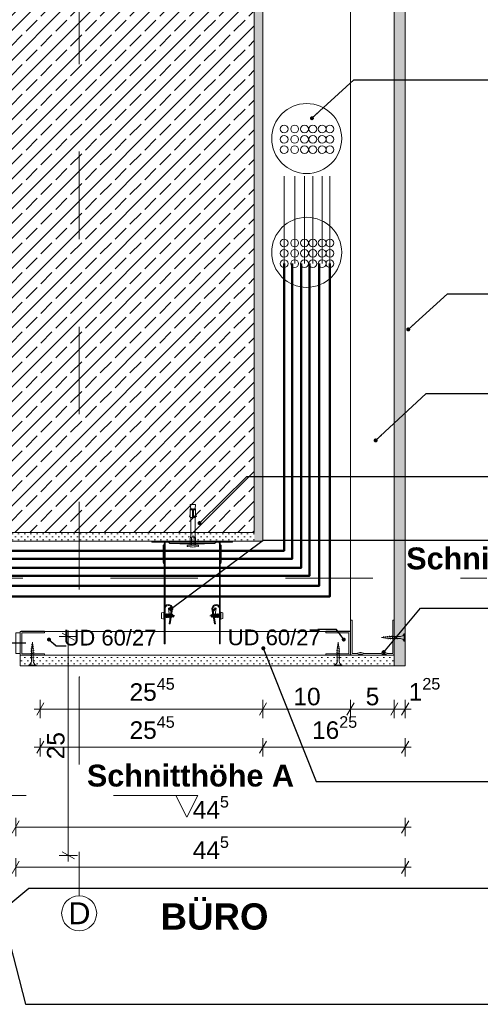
# Model space of a CAD drawing. Header units: metres. Extents: x -1.1 to 13.1, y -2.2 to 1.8.
# Tile 61 of 63: x 11.731 to 12.258, y -2.104 to -0.979. Entities that reach past the tile are written whole.
import ezdxf

# ---------------------------------------------------------------- set-up
doc = ezdxf.new("R2010")
doc.units = ezdxf.units.M
doc.header["$MEASUREMENT"] = 0
for name, pattern in [('Punktlinie eng', [0.0075, 0.0025, -0.005]), ('Schnittlinie', [0.06, 0.03, -0.015, 0, -0.015]), ('Strichlinie doppelt', [0.109361, 0.052917, -0.021167, 0.014111, -0.021167]), ('VERDECKT', [0.005625, 0.00375, -0.001875]), ('Wipeout_Contour', [1, 0, -1])]:
    doc.linetypes.add(name, pattern=pattern)
for name, color, linetype in [('152 - Bemaßung_ Beschriftung.Ausbau', 7, 'Continuous'), ('203 - Marker.Schnitt - Ausbaudetail SA', 7, 'Continuous'), ('301 - Elemente.Linie', 7, 'Continuous'), ('451 - Universal.Achsen Raster', 7, 'Continuous'), ('608 - Struktur.Träger', 7, 'Continuous'), ('653 - Abdeckung.TB Verkofferung', 7, 'Continuous'), ('804 - HKLSE.Elektrik', 7, 'Continuous'), ('Neubau_152 - Bemaßung_ Beschriftung.Ausbau', 7, 'Continuous'), ('Neubau_653 - Abdeckung.TB Verkofferung', 7, 'Continuous'), ('Neubau_660 - Unterkonstruktion.Trockenbau', 7, 'Continuous')]:
    doc.layers.add(name, color=color, linetype=linetype)
doc.styles.add('ERSTELLTER_STIL_1', font='txt')
doc.styles.add('ERSTELLTER_STIL_2', font='txt')
doc.dimstyles.new('ERSTELLTER_STIL__1', dxfattribs={"dimtxt": 0.02, "dimasz": 0.01064, "dimexe": 0.18, "dimexo": 0.0625, "dimgap": 0, "dimtad": 1, "dimzin": 0, "dimdsep": 46, "dimtxsty": 'ERSTELLTER_STIL_1', "dimblk": 'ARROWHEAD_2', "dimblk1": 'ARROWHEAD_2', "dimblk2": 'ARROWHEAD_2', "dimcen": 0.09, "dimse1": 1, "dimse2": 1, "dimclrd": 7, "dimclre": 7, "dimclrt": 7, "dimazin": 0, "dimtfac": 1, "dimtdec": 4, "dimtmove": 0, "dimatfit": 3, "dimfxl": 1, "dimtolj": 1, "dimtzin": 0, "dimarcsym": 0})
doc.dimstyles.new('ERSTELLTER_STIL__2', dxfattribs={"dimtxt": 0.02, "dimasz": 0.01064, "dimexe": 0.18, "dimexo": 0.0625, "dimgap": 0, "dimtad": 1, "dimtih": 1, "dimtoh": 1, "dimzin": 0, "dimdsep": 46, "dimtxsty": 'ERSTELLTER_STIL_1', "dimblk": 'ARROWHEAD_2', "dimblk1": 'ARROWHEAD_2', "dimblk2": 'ARROWHEAD_2', "dimcen": 0.09, "dimse1": 1, "dimse2": 1, "dimclrd": 7, "dimclre": 7, "dimclrt": 7, "dimazin": 0, "dimtfac": 1, "dimtdec": 4, "dimtmove": 0, "dimatfit": 3, "dimfxl": 1, "dimtolj": 1, "dimtzin": 0, "dimarcsym": 0})
doc.dimstyles.new('ERSTELLTER_STIL__9', dxfattribs={"dimtxt": 0.18, "dimasz": 0.00912, "dimexe": 0.18, "dimexo": 0.0625, "dimgap": 0, "dimtad": 0, "dimtih": 1, "dimtoh": 1, "dimdec": 4, "dimzin": 0, "dimdsep": 46, "dimcen": 0.09, "dimadec": 0, "dimazin": 0, "dimtfac": 1, "dimtdec": 4, "dimtmove": 0, "dimatfit": 3, "dimldrblk": 'ARROWHEAD_11', "dimfxl": 1, "dimtolj": 1, "dimtzin": 0, "dimarcsym": 0})
pattern_1 = [(45, (3.499429, -7.279768), (-0.003535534, 0.003535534), [0, -0.005])]

# ---------------------------------------------------------------- blocks, each defined once
blk = doc.blocks.new('*D106', base_point=(3.4994, -7.2798))
at = {"layer": '152 - Bemaßung_ Beschriftung.Ausbau', "color": 7, "linetype": 'Continuous', "lineweight": 5}
for p, q in [((11.759, -1.7595), (11.7509, -1.7735)), ((11.7549, -1.777), (11.7549, -1.756)), ((12.0135, -1.7595), (12.0054, -1.7735)), ((12.0094, -1.777), (12.0094, -1.756)), ((11.7481, -1.7665), (11.7549, -1.7665)), ((11.7549, -1.7665), (12.0094, -1.7665))]:
    blk.add_line(p, q, dxfattribs=at)
at = {"layer": '152 - Bemaßung_ Beschriftung.Ausbau', "color": 7, "lineweight": 5, "insert": (11.857, -1.7629), "char_height": 0.02, "attachment_point": 7, "style": 'ERSTELLTER_STIL_1'}
blk.add_mtext('\\A1;{\\pql;\\fArial|b0|i0|c0|p38;25\\fArial|b0|i0|c0|p38;\\A1{\\H.66x;\\S45^  ;}}', dxfattribs=at)
blk = doc.blocks.new('ARROWHEAD_2')
at = {"color": 0, "linetype": 'Continuous', "lineweight": 0}
for p, q in [((0, 0), (-1, 0)), ((-0.38, -0.66), (0.38, 0.66))]:
    blk.add_line(p, q, dxfattribs=at)
blk = doc.blocks.new('*D107', base_point=(3.4994, -7.2798))
at = {"layer": '152 - Bemaßung_ Beschriftung.Ausbau', "color": 7, "linetype": 'Continuous', "lineweight": 5}
for p, q in [((12.0135, -1.7595), (12.0054, -1.7735)), ((12.0094, -1.777), (12.0094, -1.756)), ((12.1135, -1.7595), (12.1054, -1.7735)), ((12.1094, -1.777), (12.1094, -1.756)), ((12.0094, -1.7665), (12.1094, -1.7665))]:
    blk.add_line(p, q, dxfattribs=at)
at = {"layer": '152 - Bemaßung_ Beschriftung.Ausbau', "color": 7, "lineweight": 5, "insert": (12.0442, -1.7625), "char_height": 0.02, "attachment_point": 7, "style": 'ERSTELLTER_STIL_1'}
blk.add_mtext('\\A1;{\\pql;\\fArial|b0|i0|c0|p38;10}', dxfattribs=at)
blk = doc.blocks.new('*D108', base_point=(3.4994, -7.2798))
at = {"layer": '152 - Bemaßung_ Beschriftung.Ausbau', "color": 7, "linetype": 'Continuous', "lineweight": 5}
for p, q in [((12.1135, -1.7595), (12.1054, -1.7735)), ((12.1094, -1.777), (12.1094, -1.756)), ((12.1635, -1.7595), (12.1554, -1.7735)), ((12.1594, -1.777), (12.1594, -1.756)), ((12.1094, -1.7665), (12.1594, -1.7665))]:
    blk.add_line(p, q, dxfattribs=at)
at = {"layer": '152 - Bemaßung_ Beschriftung.Ausbau', "color": 7, "lineweight": 5, "insert": (12.1268, -1.7625), "char_height": 0.02, "attachment_point": 7, "style": 'ERSTELLTER_STIL_1'}
blk.add_mtext('\\A1;{\\pql;\\fArial|b0|i0|c0|p38;5}', dxfattribs=at)
blk = doc.blocks.new('*D109', base_point=(3.4994, -7.2798))
at = {"layer": '152 - Bemaßung_ Beschriftung.Ausbau', "color": 7, "linetype": 'Continuous', "lineweight": 5}
for p, q in [((12.1635, -1.7595), (12.1554, -1.7735)), ((12.1594, -1.777), (12.1594, -1.756)), ((12.1679, -1.7735), (12.176, -1.7595)), ((12.1719, -1.777), (12.1719, -1.756)), ((12.1594, -1.7665), (12.1719, -1.7665)), ((12.1719, -1.7665), (12.1788, -1.7665))]:
    blk.add_line(p, q, dxfattribs=at)
at = {"layer": '152 - Bemaßung_ Beschriftung.Ausbau', "color": 7, "lineweight": 5, "insert": (12.176, -1.7627), "char_height": 0.02, "attachment_point": 7, "style": 'ERSTELLTER_STIL_1'}
blk.add_mtext('\\A1;{\\pql;\\fArial|b0|i0|c0|p38;1\\fArial|b0|i0|c0|p38;\\A1{\\H.66x;\\S25^  ;}}', dxfattribs=at)
blk = doc.blocks.new('*D110', base_point=(3.4994, -7.2798))
at = {"layer": '152 - Bemaßung_ Beschriftung.Ausbau', "color": 7, "linetype": 'Continuous', "lineweight": 5}
for p, q in [((11.7481, -1.8101), (11.7549, -1.8101)), ((11.759, -1.8031), (11.7509, -1.8171)), ((11.7549, -1.8206), (11.7549, -1.7996)), ((11.7549, -1.8101), (12.0094, -1.8101)), ((12.0135, -1.8031), (12.0054, -1.8171)), ((12.0094, -1.8206), (12.0094, -1.7996))]:
    blk.add_line(p, q, dxfattribs=at)
at = {"layer": '152 - Bemaßung_ Beschriftung.Ausbau', "color": 7, "lineweight": 5, "insert": (11.857, -1.8064), "char_height": 0.02, "attachment_point": 7, "style": 'ERSTELLTER_STIL_1'}
blk.add_mtext('\\A1;{\\pql;\\fArial|b0|i0|c0|p38;25\\fArial|b0|i0|c0|p38;\\A1{\\H.66x;\\S45^  ;}}', dxfattribs=at)
blk = doc.blocks.new('*D111', base_point=(3.4994, -7.2798))
at = {"layer": '152 - Bemaßung_ Beschriftung.Ausbau', "color": 7, "linetype": 'Continuous', "lineweight": 5}
for p, q in [((12.0135, -1.8031), (12.0054, -1.8171)), ((12.0094, -1.8206), (12.0094, -1.7996)), ((12.0094, -1.8101), (12.1719, -1.8101)), ((12.1679, -1.8171), (12.176, -1.8031)), ((12.1719, -1.8206), (12.1719, -1.7996)), ((12.1719, -1.8101), (12.1788, -1.8101))]:
    blk.add_line(p, q, dxfattribs=at)
at = {"layer": '152 - Bemaßung_ Beschriftung.Ausbau', "color": 7, "lineweight": 5, "insert": (12.0655, -1.8064), "char_height": 0.02, "attachment_point": 7, "style": 'ERSTELLTER_STIL_1'}
blk.add_mtext('\\A1;{\\pql;\\fArial|b0|i0|c0|p38;16\\fArial|b0|i0|c0|p38;\\A1{\\H.66x;\\S25^  ;}}', dxfattribs=at)
blk = doc.blocks.new('*D124', base_point=(3.4994, -7.2798))
at = {"layer": '152 - Bemaßung_ Beschriftung.Ausbau', "color": 7, "linetype": 'Continuous', "lineweight": 5}
for p, q in [((12.4303, -1.6737), (12.4443, -1.6818)), ((12.4478, -1.6778), (12.4268, -1.6778)), ((12.4373, -1.7048), (12.4373, -1.6778)), ((12.4478, -1.7048), (12.4268, -1.7048)), ((12.4303, -1.7007), (12.4443, -1.7088))]:
    blk.add_line(p, q, dxfattribs=at)
blk = doc.blocks.new('*D125', base_point=(3.4994, -7.2798))
at = {"layer": '152 - Bemaßung_ Beschriftung.Ausbau', "color": 7, "linetype": 'Continuous', "lineweight": 5}
for p, q in [((12.4303, -1.5707), (12.4443, -1.5788)), ((12.4478, -1.5748), (12.4268, -1.5748)), ((12.4373, -1.6778), (12.4373, -1.5748)), ((12.4303, -1.6737), (12.4443, -1.6818)), ((12.4478, -1.6778), (12.4268, -1.6778))]:
    blk.add_line(p, q, dxfattribs=at)
at = {"layer": '152 - Bemaßung_ Beschriftung.Ausbau', "color": 7, "lineweight": 5, "char_height": 0.02, "attachment_point": 7, "rotation": 90, "style": 'ERSTELLTER_STIL_1'}
for s, insert in [('\\A1;{\\pql;\\fArial|b0|i0|c0|p38;10\\fArial|b0|i0|c0|p38;\\A1{\\H.66x;\\S3^  ;}}', (12.4336, -1.6339)), ('\\A1;{\\pql;\\fArial|b0|i0|c0|p38;2\\fArial|b0|i0|c0|p38;\\A1{\\H.66x;\\S7^  ;}}', (12.4333, -1.6737))]:
    blk.add_mtext(s, dxfattribs=dict(at, insert=insert))
blk = doc.blocks.new('*D126', base_point=(3.4994, -7.2798))
at = {"layer": '152 - Bemaßung_ Beschriftung.Ausbau', "color": 7, "linetype": 'Continuous', "lineweight": 5}
for p, q in [((12.4443, -0.9288), (12.4303, -0.9207)), ((12.4373, -0.9248), (12.4373, -0.9179)), ((12.4478, -0.9248), (12.4268, -0.9248)), ((12.4373, -1.5748), (12.4373, -0.9248)), ((12.4303, -1.5707), (12.4443, -1.5788)), ((12.4478, -1.5748), (12.4268, -1.5748))]:
    blk.add_line(p, q, dxfattribs=at)
at = {"layer": '152 - Bemaßung_ Beschriftung.Ausbau', "color": 7, "lineweight": 5, "insert": (12.4333, -1.2649), "char_height": 0.02, "attachment_point": 7, "rotation": 90, "style": 'ERSTELLTER_STIL_1'}
blk.add_mtext('\\A1;{\\pql;\\fArial|b0|i0|c0|p38;65}', dxfattribs=at)
blk = doc.blocks.new('*D127', base_point=(3.4994, -7.2798))
at = {"layer": '152 - Bemaßung_ Beschriftung.Ausbau', "color": 7, "linetype": 'Continuous', "lineweight": 5}
for p, q in [((12.4765, -1.5707), (12.4905, -1.5788)), ((12.494, -1.5748), (12.473, -1.5748)), ((12.4835, -1.7173), (12.4835, -1.5748)), ((12.494, -1.7173), (12.473, -1.7173)), ((12.4765, -1.7132), (12.4905, -1.7213)), ((12.4835, -1.7241), (12.4835, -1.7173))]:
    blk.add_line(p, q, dxfattribs=at)
at = {"layer": '152 - Bemaßung_ Beschriftung.Ausbau', "color": 7, "lineweight": 5, "insert": (12.4798, -1.6712), "char_height": 0.02, "attachment_point": 7, "rotation": 90, "style": 'ERSTELLTER_STIL_1'}
blk.add_mtext('\\A1;{\\pql;\\fArial|b0|i0|c0|p38;14\\fArial|b0|i0|c0|p38;\\A1{\\H.66x;\\S25^  ;}}', dxfattribs=at)
blk = doc.blocks.new('*D128', base_point=(3.4994, -7.2798))
at = {"layer": '152 - Bemaßung_ Beschriftung.Ausbau', "color": 7, "linetype": 'Continuous', "lineweight": 5}
for p, q in [((12.4905, -0.9288), (12.4765, -0.9207)), ((12.4835, -0.9248), (12.4835, -0.9179)), ((12.494, -0.9248), (12.473, -0.9248)), ((12.4835, -1.5748), (12.4835, -0.9248)), ((12.4765, -1.5707), (12.4905, -1.5788)), ((12.494, -1.5748), (12.473, -1.5748))]:
    blk.add_line(p, q, dxfattribs=at)
at = {"layer": '152 - Bemaßung_ Beschriftung.Ausbau', "color": 7, "lineweight": 5, "insert": (12.4795, -1.2649), "char_height": 0.02, "attachment_point": 7, "rotation": 90, "style": 'ERSTELLTER_STIL_1'}
blk.add_mtext('\\A1;{\\pql;\\fArial|b0|i0|c0|p38;65}', dxfattribs=at)
blk = doc.blocks.new('*D146', base_point=(3.4994, -7.2798))
at = {"layer": '152 - Bemaßung_ Beschriftung.Ausbau', "color": 7, "linetype": 'Continuous', "lineweight": 5}
for p, q in [((11.7974, -1.6837), (11.7764, -1.6837)), ((11.7939, -1.6878), (11.7799, -1.6797)), ((11.7869, -1.6837), (11.7869, -1.6769)), ((11.7869, -1.9337), (11.7869, -1.6837)), ((11.7974, -1.9337), (11.7764, -1.9337)), ((11.7799, -1.9297), (11.7939, -1.9378)), ((11.7869, -1.9406), (11.7869, -1.9337))]:
    blk.add_line(p, q, dxfattribs=at)
at = {"layer": '152 - Bemaßung_ Beschriftung.Ausbau', "color": 7, "lineweight": 5, "insert": (11.7829, -1.8239), "char_height": 0.02, "attachment_point": 7, "rotation": 90, "style": 'ERSTELLTER_STIL_1'}
blk.add_mtext('\\A1;{\\pql;\\fArial|b0|i0|c0|p38;25}', dxfattribs=at)
blk = doc.blocks.new('ARROWHEAD_11')
at = {"color": 0, "linetype": 'Continuous', "lineweight": 0}
blk.add_line((0, 0), (-1, 0), dxfattribs=at)
at = {"color": 0, "linetype": 'Continuous', "lineweight": 0, "const_width": 0.25, "flags": 128}
blk.add_lwpolyline([(-0.125, 0, 1), (0.125, 0, 1)], format="xyb", close=True, dxfattribs=at)
blk = doc.blocks.new('*D157', base_point=(3.4994, -7.2798))
at = {"layer": '152 - Bemaßung_ Beschriftung.Ausbau', "color": 7, "linetype": 'Continuous', "lineweight": 5}
for p, q in [((11.731, -1.8943), (11.7229, -1.9083)), ((11.7269, -1.9118), (11.7269, -1.8908)), ((12.1679, -1.9083), (12.176, -1.8943)), ((12.1719, -1.9118), (12.1719, -1.8908)), ((11.7269, -1.9013), (12.1719, -1.9013)), ((12.1719, -1.9013), (12.1788, -1.9013))]:
    blk.add_line(p, q, dxfattribs=at)
at = {"layer": '152 - Bemaßung_ Beschriftung.Ausbau', "color": 7, "lineweight": 5, "insert": (11.9292, -1.8975), "char_height": 0.02, "attachment_point": 7, "style": 'ERSTELLTER_STIL_1'}
blk.add_mtext('\\A1;{\\pql;\\fArial|b0|i0|c0|p38;44\\fArial|b0|i0|c0|p38;\\A1{\\H.66x;\\S5^  ;}}', dxfattribs=at)
blk = doc.blocks.new('*D162', base_point=(3.4994, -7.2798))
at = {"layer": '152 - Bemaßung_ Beschriftung.Ausbau', "color": 7, "linetype": 'Continuous', "lineweight": 5}
for p, q in [((11.731, -1.9403), (11.7229, -1.9543)), ((11.7269, -1.9578), (11.7269, -1.9368)), ((12.1679, -1.9543), (12.176, -1.9403)), ((12.1719, -1.9578), (12.1719, -1.9368)), ((11.7269, -1.9473), (12.1719, -1.9473)), ((12.1719, -1.9473), (12.1788, -1.9473))]:
    blk.add_line(p, q, dxfattribs=at)
at = {"layer": '152 - Bemaßung_ Beschriftung.Ausbau', "color": 7, "lineweight": 5, "insert": (11.9292, -1.9436), "char_height": 0.02, "attachment_point": 7, "style": 'ERSTELLTER_STIL_1'}
blk.add_mtext('\\A1;{\\pql;\\fArial|b0|i0|c0|p38;44\\fArial|b0|i0|c0|p38;\\A1{\\H.66x;\\S5^  ;}}', dxfattribs=at)

msp = doc.modelspace()

# ---------------------------------------------------------------- hatches: boundary and pattern name
at = {"layer": '608 - Struktur.Träger', "linetype": 'Continuous', "lineweight": 5}
h = msp.add_hatch(dxfattribs=at)
h.set_pattern_fill('Beton__Stahlbeton_0007', style=0, pattern_type=2)
h.set_pattern_definition([(45, (3.49943, -7.279768), (-0.016970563, 0.016970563), []), (45, (3.490944, -7.271283), (-0.016970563, 0.016970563), [0.018, -0.006])])
h.paths.add_polyline_path([(11.5994, -1.5648), (11.9994, -1.5648), (11.9994, -0.9148), (11.5994, -0.9148)])
h = msp.add_hatch(dxfattribs=at)
h.set_pattern_fill('Gips_0007', style=0, pattern_type=2)
h.set_pattern_definition(pattern_1)
h.paths.add_polyline_path([(11.9994, -1.5648), (11.9994, -1.5748), (12.0094, -1.5748), (12.0094, -0.9148), (11.9994, -0.9148)])
h = msp.add_hatch(dxfattribs=at)
h.set_pattern_fill('Gips_0007', style=0, pattern_type=2)
h.set_pattern_definition(pattern_1)
h.paths.add_polyline_path([(11.9994, -1.5648), (11.5994, -1.5648), (11.5994, -1.5748), (11.9994, -1.5748)])
at = {"layer": 'Neubau_653 - Abdeckung.TB Verkofferung', "linetype": 'Continuous', "lineweight": 5}
h = msp.add_hatch(dxfattribs=at)
h.set_pattern_fill('Gips_0007', style=0, pattern_type=2)
h.set_pattern_definition(pattern_1)
h.paths.add_polyline_path([(12.1594, -0.9272), (12.1594, -1.7173), (12.1719, -1.7173), (12.1719, -0.9272)])
h = msp.add_hatch(dxfattribs=at)
h.set_pattern_fill('Gips_0007', style=0, pattern_type=2)
h.set_pattern_definition(pattern_1)
h.paths.add_polyline_path([(11.7319, -1.7048), (11.7319, -1.7173), (12.1594, -1.7173), (12.1594, -1.7048)])

# ---------------------------------------------------------------- linework, layer by layer
at = {"layer": '203 - Marker.Schnitt - Ausbaudetail SA', "color": 7, "linetype": 'Schnittlinie', "lineweight": 13}
for p, q in [((8.4351, -1.617), (12.2651, -1.617)), ((9.2387, -1.8651), (11.9099, -1.8651))]:
    msp.add_line(p, q, dxfattribs=at)
at = {"layer": '301 - Elemente.Linie', "color": 1, "linetype": 'Continuous', "lineweight": 5}
for p, q in [((11.9264, -1.5389), (11.9289, -1.5389)), ((11.9299, -1.5389), (11.9324, -1.5389)), ((11.9289, -1.5479), (11.9299, -1.5479)), ((11.9279, -1.5794), (11.9279, -1.5719)), ((11.9309, -1.5719), (11.9309, -1.5794)), ((11.9271, -1.5748), (11.9271, -1.5758)), ((11.9301, -1.5748), (11.9301, -1.5758)), ((11.9014, -1.6514), (11.9045, -1.6552)), ((11.9558, -1.6514), (11.9527, -1.6552)), ((11.8961, -1.6559), (11.8961, -1.6639)), ((11.8966, -1.6588), (11.897, -1.6588)), ((11.8966, -1.6611), (11.8975, -1.6611)), ((11.8972, -1.6579), (11.8977, -1.662)), ((11.8975, -1.6588), (11.8983, -1.6588)), ((11.8979, -1.6611), (11.8988, -1.6611)), ((11.8985, -1.6579), (11.899, -1.662)), ((11.8988, -1.6588), (11.8996, -1.6588)), ((11.8992, -1.6611), (11.9001, -1.6611)), ((11.8998, -1.6579), (11.9003, -1.662)), ((11.9001, -1.6588), (11.9009, -1.6588)), ((11.9005, -1.6611), (11.9014, -1.6611)), ((11.9011, -1.6579), (11.9016, -1.662)), ((11.9014, -1.6588), (11.9022, -1.6588)), ((11.9018, -1.6611), (11.9027, -1.6611)), ((11.9024, -1.6579), (11.9029, -1.662)), ((11.9027, -1.6588), (11.9035, -1.6588)), ((11.9031, -1.6611), (11.904, -1.6611)), ((11.9037, -1.6579), (11.9042, -1.662)), ((11.904, -1.6588), (11.9046, -1.6588)), ((11.9044, -1.6611), (11.9046, -1.6611)), ((11.9048, -1.6589), (11.9046, -1.6588)), ((11.9052, -1.6609), (11.9046, -1.6611)), ((11.905, -1.658), (11.9055, -1.6617)), ((11.9062, -1.6593), (11.9053, -1.659)), ((11.9064, -1.6605), (11.9057, -1.6608)), ((11.9064, -1.6584), (11.9067, -1.6614)), ((11.9086, -1.6599), (11.9067, -1.6594)), ((11.9086, -1.6599), (11.9069, -1.6604)), ((11.9486, -1.6599), (11.9503, -1.6595)), ((11.9486, -1.6599), (11.9505, -1.6605)), ((11.9508, -1.6615), (11.9504, -1.6585)), ((11.9507, -1.6593), (11.9515, -1.6591)), ((11.951, -1.6606), (11.9519, -1.6609)), ((11.9522, -1.6619), (11.9517, -1.6581)), ((11.952, -1.659), (11.9526, -1.6588)), ((11.9524, -1.661), (11.9526, -1.6611)), ((11.9528, -1.6588), (11.9526, -1.6588)), ((11.9532, -1.6611), (11.9526, -1.6611)), ((11.9535, -1.6619), (11.953, -1.6579)), ((11.9541, -1.6588), (11.9532, -1.6588)), ((11.9545, -1.6611), (11.9537, -1.6611)), ((11.9548, -1.6619), (11.9543, -1.6579)), ((11.9554, -1.6588), (11.9545, -1.6588)), ((11.9558, -1.6611), (11.955, -1.6611)), ((11.9561, -1.6619), (11.9556, -1.6579)), ((11.9567, -1.6588), (11.9558, -1.6588)), ((11.9571, -1.6611), (11.9563, -1.6611)), ((11.9574, -1.6619), (11.9569, -1.6579)), ((11.958, -1.6588), (11.9571, -1.6588)), ((11.9584, -1.6611), (11.9576, -1.6611)), ((11.9587, -1.6619), (11.9582, -1.6579)), ((11.9593, -1.6588), (11.9584, -1.6588)), ((11.9597, -1.6611), (11.9589, -1.6611)), ((11.96, -1.6619), (11.9595, -1.6579)), ((11.9606, -1.6588), (11.9597, -1.6588)), ((11.9606, -1.6611), (11.9602, -1.6611)), ((11.9611, -1.6639), (11.9611, -1.6559))]:
    msp.add_line(p, q, dxfattribs=at)
for points in [[(11.9269, -1.5379), (11.9264, -1.5329), (11.9324, -1.5329), (11.9319, -1.5379)], [(11.9264, -1.5469), (11.9254, -1.5467), (11.9264, -1.5439)], [(11.9324, -1.5469), (11.9334, -1.5467), (11.9324, -1.5439)]]:
    msp.add_lwpolyline(points, dxfattribs=at)
for points in [[(11.9264, -1.5379), (11.9289, -1.5379), (11.9289, -1.5479), (11.9264, -1.5479)], [(11.9299, -1.5479), (11.9324, -1.5479), (11.9324, -1.5379), (11.9299, -1.5379)]]:
    msp.add_lwpolyline(points, close=True, dxfattribs=at)
at = {"layer": '301 - Elemente.Linie', "color": 1, "linetype": 'Continuous', "lineweight": 5, "flags": 128}
for points in [[(11.9264, -1.5794), (11.9264, -1.5719), (11.9269, -1.5688), (11.9269, -1.5479)], [(11.9324, -1.5794), (11.9324, -1.5719), (11.9319, -1.5688), (11.9319, -1.5479)], [(11.8997, -1.5748), (11.8826, -1.5748), (11.8826, -1.5758), (11.8974, -1.5758)], [(11.9426, -1.5773), (11.9426, -1.5779), (11.9146, -1.5779), (11.9146, -1.5773)], [(11.9598, -1.5758), (11.9746, -1.5758), (11.9746, -1.5748), (11.9575, -1.5748)], [(11.9031, -1.6637), (11.9014, -1.6514), (11.9024, -1.651), (11.9047, -1.6539)], [(11.9541, -1.6637), (11.9558, -1.6514), (11.9548, -1.651), (11.9524, -1.6539)]]:
    msp.add_lwpolyline(points, dxfattribs=at)
for points in [[(11.9269, -1.5688), (11.9279, -1.5719), (11.9292, -1.5689, -0.659396), (11.9296, -1.5689), (11.9309, -1.5719), (11.9319, -1.5688)], [(11.8966, -1.5785, 0.093781), (11.8957, -1.5793, 0.160861), (11.8953, -1.5805), (11.8953, -1.5985, 0.160861), (11.8957, -1.5997, 0.093781), (11.8966, -1.6005)], [(11.9606, -1.6515), (11.9606, -1.5779, 0.414214), (11.9575, -1.5748), (11.8997, -1.5748, 0.414214), (11.8966, -1.5779), (11.8966, -1.6518)], [(11.8976, -1.6488), (11.8976, -1.5779, -0.414214), (11.8997, -1.5758), (11.9575, -1.5758, -0.414214), (11.9596, -1.5779), (11.9596, -1.6488)], [(11.9014, -1.5758, 0.211511), (11.9026, -1.5771, 0.111248), (11.9031, -1.5773), (11.9541, -1.5773, 0.111248), (11.9546, -1.5771, 0.211511), (11.9558, -1.5758)], [(11.9606, -1.6005, 0.093781), (11.9614, -1.5997, 0.160861), (11.9618, -1.5985), (11.9618, -1.5805, 0.160861), (11.9614, -1.5793, 0.093781), (11.9606, -1.5785)], [(11.8966, -1.6767), (11.8966, -1.6518, -0.962225), (11.9061, -1.6514, -0.060651), (11.906, -1.6521), (11.9032, -1.6692), (11.9022, -1.669), (11.905, -1.6521, 0.093106), (11.905, -1.651, 0.901942), (11.8976, -1.6518), (11.8976, -1.6767)], [(11.9606, -1.6767), (11.9606, -1.6518, 0.962225), (11.9511, -1.6514, 0.060651), (11.9511, -1.6521), (11.954, -1.6692), (11.955, -1.669), (11.9522, -1.6521, -0.093106), (11.9522, -1.651, -0.901942), (11.9596, -1.6518), (11.9596, -1.6767)]]:
    msp.add_lwpolyline(points, format="xyb", dxfattribs=at)
at = {"layer": '301 - Elemente.Linie', "color": 1, "linetype": 'Continuous', "lineweight": 5}
msp.add_lwpolyline([(11.9234, -1.581), (11.9263, -1.5813, 0.038322), (11.9325, -1.5813), (11.9354, -1.581, 0.39195), (11.9359, -1.5805), (11.9359, -1.5799, 0.414214), (11.9354, -1.5794), (11.9234, -1.5794, 0.414214), (11.9229, -1.5799), (11.9229, -1.5805, 0.39195)], format="xyb", close=True, dxfattribs=at)
at = {"layer": '301 - Elemente.Linie', "color": 1, "linetype": 'Continuous', "lineweight": 5, "flags": 128}
for points in [[(11.8961, -1.6639), (11.8936, -1.6632), (11.8936, -1.6567), (11.8961, -1.6559), (11.8966, -1.6562), (11.8966, -1.6637)], [(11.8974, -1.6583), (11.8981, -1.6618), (11.8977, -1.662), (11.8976, -1.6617), (11.8969, -1.6582), (11.8972, -1.6579)], [(11.8987, -1.6583), (11.8994, -1.6618), (11.899, -1.662), (11.8989, -1.6617), (11.8982, -1.6582), (11.8985, -1.6579)], [(11.9, -1.6583), (11.9007, -1.6618), (11.9003, -1.662), (11.9002, -1.6617), (11.8995, -1.6582), (11.8998, -1.6579)], [(11.9013, -1.6583), (11.902, -1.6618), (11.9016, -1.662), (11.9015, -1.6617), (11.9008, -1.6582), (11.9011, -1.6579)], [(11.9026, -1.6583), (11.9033, -1.6618), (11.9029, -1.662), (11.9028, -1.6617), (11.9021, -1.6582), (11.9024, -1.6579)], [(11.9039, -1.6583), (11.9046, -1.6618), (11.9042, -1.662), (11.9041, -1.6617), (11.9034, -1.6582), (11.9037, -1.6579)], [(11.9055, -1.6617), (11.9058, -1.6615), (11.9052, -1.6584), (11.905, -1.658), (11.9047, -1.6583), (11.9053, -1.6613)], [(11.9067, -1.6614), (11.9071, -1.6612), (11.9066, -1.6589), (11.9064, -1.6584), (11.9061, -1.6586), (11.9065, -1.6608)], [(11.9504, -1.6585), (11.9501, -1.6587), (11.9506, -1.661), (11.9508, -1.6615), (11.9511, -1.6613), (11.9507, -1.6591)], [(11.9517, -1.6581), (11.9514, -1.6584), (11.952, -1.6615), (11.9522, -1.6619), (11.9525, -1.6616), (11.9519, -1.6586)], [(11.9533, -1.6616), (11.9526, -1.6581), (11.953, -1.6579), (11.9531, -1.6582), (11.9538, -1.6617), (11.9535, -1.6619)], [(11.9546, -1.6616), (11.9539, -1.6581), (11.9543, -1.6579), (11.9544, -1.6582), (11.9551, -1.6617), (11.9548, -1.6619)], [(11.9559, -1.6616), (11.9552, -1.6581), (11.9556, -1.6579), (11.9557, -1.6582), (11.9564, -1.6617), (11.9561, -1.6619)], [(11.9572, -1.6616), (11.9565, -1.6581), (11.9569, -1.6579), (11.957, -1.6582), (11.9577, -1.6617), (11.9574, -1.6619)], [(11.9585, -1.6616), (11.9578, -1.6581), (11.9582, -1.6579), (11.9583, -1.6582), (11.959, -1.6617), (11.9587, -1.6619)], [(11.9598, -1.6616), (11.9591, -1.6581), (11.9595, -1.6579), (11.9596, -1.6582), (11.9603, -1.6617), (11.96, -1.6619)], [(11.9611, -1.6559), (11.9636, -1.6567), (11.9636, -1.6632), (11.9611, -1.6639), (11.9606, -1.6637), (11.9606, -1.6562)]]:
    msp.add_lwpolyline(points, close=True, dxfattribs=at)
at = {"layer": '301 - Elemente.Linie', "color": 1, "linetype": 'VERDECKT', "lineweight": 5}
for points in [[(11.8976, -1.6767), (11.8976, -1.692), (11.8966, -1.692), (11.8966, -1.6767)], [(11.9596, -1.6767), (11.9596, -1.692), (11.9606, -1.692), (11.9606, -1.6767)]]:
    msp.add_lwpolyline(points, dxfattribs=at)
at = {"layer": '301 - Elemente.Linie', "color": 7, "linetype": 'Continuous', "lineweight": 25, "flags": 128}
msp.add_lwpolyline([(11.7383, -1.6913), (11.676, -1.6913)], dxfattribs=at)
at = {"layer": '451 - Universal.Achsen Raster', "color": 160, "linetype": 'Strichlinie doppelt', "lineweight": 9, "true_color": 0x3232ff}
for p, q in [((11.7994, -0.7298), (11.7994, -1.7298)), ((11.7994, -1.7298), (11.7994, -1.9798))]:
    msp.add_line(p, q, dxfattribs=at)
at = {"layer": '451 - Universal.Achsen Raster', "color": 160, "linetype": 'Continuous', "lineweight": 9, "true_color": 0x3232ff}
msp.add_circle((11.7994, -1.9998), 0.02, dxfattribs=at)
at = {"layer": '451 - Universal.Achsen Raster', "color": 160, "linetype": 'Strichlinie doppelt', "lineweight": 9, "true_color": 0x3232ff}
msp.add_point((11.7994, -1.7298), dxfattribs=at)
msp.add_point((11.7994, -1.7298), dxfattribs=at)
at = {"layer": '608 - Struktur.Träger', "color": 7, "linetype": 'Continuous', "lineweight": 13}
for p, q in [((11.9994, -0.9148), (11.9994, -1.5648)), ((11.9994, -1.5648), (11.5994, -1.5648))]:
    msp.add_line(p, q, dxfattribs=at)
at = {"layer": '608 - Struktur.Träger', "color": 7, "linetype": 'Continuous', "lineweight": 5}
for p, q in [((12.0094, -0.9248), (12.0094, -1.5748)), ((12.0094, -1.5748), (11.5894, -1.5748))]:
    msp.add_line(p, q, dxfattribs=at)
at = {"layer": '653 - Abdeckung.TB Verkofferung', "color": 1, "linetype": 'Continuous', "lineweight": 9, "flags": 128}
for points in [[(12.1594, -0.9298), (12.1094, -0.9298), (12.1094, -1.7048), (12.1594, -1.7048)], [(11.7319, -1.6778), (12.1094, -1.6778), (12.1094, -1.7048), (11.7319, -1.7048)]]:
    msp.add_lwpolyline(points, close=True, dxfattribs=at)
at = {"layer": '653 - Abdeckung.TB Verkofferung', "color": 92, "linetype": 'Punktlinie eng', "lineweight": 18, "true_color": 0x00be00, "flags": 128}
for points in [[(12.0336, -1.2577), (12.0336, -1.104)], [(12.0457, -1.2577), (12.0457, -1.104)], [(12.0569, -1.2577), (12.0569, -1.104)], [(12.0664, -1.2577), (12.0664, -1.104)], [(12.077, -1.2577), (12.077, -1.104)], [(12.0859, -1.2577), (12.0859, -1.104)]]:
    msp.add_lwpolyline(points, dxfattribs=at)
at = {"layer": '653 - Abdeckung.TB Verkofferung', "color": 92, "linetype": 'Continuous', "lineweight": 13, "true_color": 0x00be00}
for centre in [(12.0336, -1.104), (12.0457, -1.104), (12.0569, -1.104), (12.0664, -1.104), (12.077, -1.104), (12.0859, -1.104), (12.0336, -1.1158), (12.0457, -1.1158), (12.0569, -1.1158), (12.0664, -1.1158), (12.077, -1.1158), (12.0859, -1.1158), (12.0336, -1.1275), (12.0457, -1.1275), (12.0569, -1.1275), (12.0664, -1.1275), (12.077, -1.1275), (12.0859, -1.1275), (12.0336, -1.2341), (12.0457, -1.2341), (12.0569, -1.2341), (12.0664, -1.2341), (12.077, -1.2341), (12.0859, -1.2341), (12.0336, -1.2459), (12.0457, -1.2459), (12.0569, -1.2459), (12.0664, -1.2459), (12.077, -1.2459), (12.0859, -1.2459), (12.0336, -1.2577), (12.0457, -1.2577), (12.0569, -1.2577), (12.0664, -1.2577), (12.077, -1.2577), (12.0859, -1.2577)]:
    msp.add_circle(centre, 0.00445, dxfattribs=at)
at = {"layer": '804 - HKLSE.Elektrik', "color": 92, "linetype": 'Continuous', "lineweight": 50, "true_color": 0x00be00, "flags": 128}
for points in [[(10.5459, -0.9399), (11.5708, -0.9399), (11.5708, -1.5856), (12.0336, -1.5856), (12.0336, -1.2577)], [(10.5459, -0.9492), (11.5614, -0.9492), (11.5614, -1.5949), (12.0429, -1.5949), (12.0429, -1.2577)], [(10.5459, -0.9594), (11.5513, -0.9594), (11.5513, -1.6051), (12.0531, -1.6051), (12.0531, -1.2577)], [(10.5459, -0.9688), (11.5418, -0.9688), (11.5418, -1.6145), (12.0625, -1.6145), (12.0625, -1.2577)], [(10.5459, -0.98), (11.5306, -0.98), (11.5306, -1.6257), (12.0737, -1.6257), (12.0737, -1.2577)], [(10.5459, -0.9922), (11.5185, -0.9922), (11.5185, -1.6379), (12.0859, -1.6379), (12.0859, -1.2577)]]:
    msp.add_lwpolyline(points, dxfattribs=at)
at = {"layer": 'Neubau_152 - Bemaßung_ Beschriftung.Ausbau', "color": 1, "linetype": 'Continuous', "lineweight": 9}
for centre in [(12.0594, -1.1148), (12.0594, -1.1148), (12.0594, -1.2448), (12.0594, -1.2448)]:
    msp.add_circle(centre, 0.04, dxfattribs=at)
at = {"layer": 'Neubau_653 - Abdeckung.TB Verkofferung', "color": 1, "linetype": 'Continuous', "lineweight": 13, "flags": 128}
for points in [[(12.1594, -0.9272), (12.1594, -1.7173), (12.1719, -1.7173), (12.1719, -0.9272)], [(11.7319, -1.7048), (11.7319, -1.7173), (12.1594, -1.7173), (12.1594, -1.7048)]]:
    msp.add_lwpolyline(points, close=True, dxfattribs=at)
at = {"layer": 'Neubau_660 - Unterkonstruktion.Trockenbau', "color": 1, "linetype": 'Continuous', "lineweight": 5}
for p, q in [((12.1473, -1.6838), (12.1475, -1.6856)), ((12.1495, -1.6835), (12.15, -1.6861)), ((12.1517, -1.6831), (12.1525, -1.6866)), ((12.1541, -1.6828), (12.1551, -1.6868)), ((12.1567, -1.6828), (12.1577, -1.6868)), ((12.1593, -1.6828), (12.1603, -1.6868)), ((12.1619, -1.6828), (12.1629, -1.6868)), ((12.1709, -1.6805), (12.1709, -1.689)), ((11.7476, -1.6971), (11.7441, -1.6979)), ((11.7472, -1.6949), (11.7446, -1.6954)), ((11.7469, -1.6926), (11.7451, -1.6929)), ((12.0938, -1.6971), (12.0972, -1.6979)), ((12.0941, -1.6949), (12.0967, -1.6954)), ((12.0945, -1.6926), (12.0963, -1.6929)), ((11.7479, -1.6995), (11.7439, -1.7005)), ((11.7479, -1.7021), (11.7439, -1.7031)), ((11.7479, -1.7047), (11.7439, -1.7057)), ((11.7479, -1.7073), (11.7439, -1.7083)), ((12.0934, -1.6995), (12.0974, -1.7005)), ((12.0934, -1.7021), (12.0974, -1.7031)), ((12.0934, -1.7047), (12.0974, -1.7057)), ((12.0934, -1.7073), (12.0974, -1.7083)), ((11.7502, -1.7163), (11.7417, -1.7163)), ((12.0912, -1.7163), (12.0997, -1.7163))]:
    msp.add_line(p, q, dxfattribs=at)
at = {"layer": 'Neubau_660 - Unterkonstruktion.Trockenbau', "color": 1, "linetype": 'Continuous', "lineweight": 5, "flags": 128}
for points in [[(12.1594, -1.6648), (12.1594, -1.7028, -0.414214), (12.1574, -1.7048), (12.1519, -1.7048, -0.156603), (12.1498, -1.7041, 0.156603), (12.1488, -1.7038), (12.147, -1.7038, 0.156603), (12.146, -1.7041, -0.156603), (12.1439, -1.7048), (12.1249, -1.7048, -0.156603), (12.1228, -1.7041, 0.156603), (12.1218, -1.7038), (12.12, -1.7038, 0.156603), (12.119, -1.7041, -0.156603), (12.1169, -1.7048), (12.1114, -1.7048, -0.414214), (12.1094, -1.7028), (12.1094, -1.6648), (12.1112, -1.6648), (12.1112, -1.7028, 0.414214), (12.1114, -1.703), (12.1169, -1.703, 0.156603), (12.118, -1.7027, -0.156603), (12.12, -1.702), (12.1218, -1.702, -0.156603), (12.1239, -1.7027, 0.156603), (12.1249, -1.703), (12.1439, -1.703, 0.156603), (12.145, -1.7027, -0.156603), (12.147, -1.702), (12.1488, -1.702, -0.156603), (12.1509, -1.7027, 0.156603), (12.1519, -1.703), (12.1574, -1.703, 0.414214), (12.1577, -1.7028), (12.1577, -1.6648)], [(11.7599, -1.705), (11.7339, -1.705, -0.414214), (11.7319, -1.703), (11.7319, -1.6795, -0.414214), (11.7339, -1.6775), (11.7599, -1.6775), (11.7599, -1.6793), (11.7339, -1.6793, 0.414214), (11.7337, -1.6795), (11.7337, -1.703, 0.414214), (11.7339, -1.7033), (11.7599, -1.7033)], [(12.0814, -1.705), (12.1074, -1.705, 0.414214), (12.1094, -1.703), (12.1094, -1.6795, 0.414214), (12.1074, -1.6775), (12.0814, -1.6775), (12.0814, -1.6793), (12.1074, -1.6793, -0.414214), (12.1077, -1.6795), (12.1077, -1.703, -0.414214), (12.1074, -1.7033), (12.0814, -1.7033)], [(12.1538, -1.6859), (12.1664, -1.6859, -0.304192), (12.1709, -1.689), (12.1719, -1.689), (12.1719, -1.6805), (12.1709, -1.6805, -0.304191), (12.1664, -1.6836), (12.1538, -1.6836), (12.1447, -1.6848)], [(11.7448, -1.6992), (11.7448, -1.7118, -0.304192), (11.7417, -1.7163), (11.7417, -1.7173), (11.7502, -1.7173), (11.7502, -1.7163, -0.304191), (11.747, -1.7118), (11.747, -1.6992), (11.7459, -1.6901)], [(12.0965, -1.6992), (12.0965, -1.7118, 0.304192), (12.0997, -1.7163), (12.0997, -1.7173), (12.0912, -1.7173), (12.0912, -1.7163, 0.304191), (12.0943, -1.7118), (12.0943, -1.6992), (12.0954, -1.6901)]]:
    msp.add_lwpolyline(points, format="xyb", close=True, dxfattribs=at)
msp.add_lwpolyline([(11.7319, -1.6795), (11.7269, -1.6795), (11.7269, -1.703), (11.7319, -1.703)], close=True, dxfattribs=at)

# ---------------------------------------------------------------- texts
at = {"layer": '152 - Bemaßung_ Beschriftung.Ausbau', "color": 7, "linetype": 'Continuous', "lineweight": 9}
for s, insert, char_height, attachment_point, style in [('\\A1;{\\pql;\\fArial|b0|i0|c0|p38;UD 60/27}', (11.9692, -1.6756), 0.018, 1, 'ERSTELLTER_STIL_1'), ('\\A1;{\\pqr;\\fArial|b0|i0|c0|p38;UD 60/27}', (11.8877, -1.6942), 0.018, 9, 'ERSTELLTER_STIL_1'), ('\\A1;{\\pqr;\\fArial|b1|i0|c0|p38;BÜRO}', (12.0157, -2.0189), 0.03, 9, 'ERSTELLTER_STIL_2')]:
    msp.add_mtext(s, dxfattribs=dict(at, insert=insert, char_height=char_height, attachment_point=attachment_point, style=style))
at = {"layer": '203 - Marker.Schnitt - Ausbaudetail SA', "color": 7, "lineweight": 13, "char_height": 0.025, "attachment_point": 9, "style": 'ERSTELLTER_STIL_2'}
for s, insert in [('\\A1;{\\pqr;\\pt0;\\fArial|b1|i0|c0|p38;Schnitthöhe B}', (12.4098, -1.6073)), ('\\A1;{\\pqr;\\pt0;\\fArial|b1|i0|c0|p38;Schnitthöhe A}', (12.0449, -1.8554))]:
    msp.add_mtext(s, dxfattribs=dict(at, insert=insert))
at = {"layer": '451 - Universal.Achsen Raster', "color": 160, "lineweight": 9, "true_color": 0x3232ff, "insert": (11.7871, -1.9873), "char_height": 0.025, "attachment_point": 1, "style": 'ERSTELLTER_STIL_1'}
msp.add_mtext('\\A1;{\\pql;\\pt0;\\fArial|b0|i0|c0|p38;D}', dxfattribs=at)

# ---------------------------------------------------------------- dimensions: what is measured, and where the dimension line sits
at = {"layer": '152 - Bemaßung_ Beschriftung.Ausbau', "color": 7, "linetype": 'Continuous', "lineweight": 5}
for base, p1, p2, picture, middle in [((12.4373, -0.9248), (12.1815, -1.5748), (12.421, -0.9248), '*D126', (12.4233, -1.2497)), ((12.4835, -0.9248), (12.1815, -1.5748), (12.421, -0.9248), '*D128', (12.4695, -1.2497)), ((12.4373, -1.5748), (12.2469, -1.6778), (12.1815, -1.5748), '*D125', (12.4233, -1.5916)), ((12.4835, -1.5748), (12.344, -1.7173), (12.1815, -1.5748), '*D127', (12.4695, -1.6213)), ((12.4373, -1.6778), (12.3315, -1.7048), (12.2469, -1.6778), '*D124', (12.4233, -1.6391)), ((11.7869, -1.6837), (11.6853, -1.9337), (11.6853, -1.6837), '*D146', (11.7729, -1.8086))]:
    dim = msp.add_linear_dim(base=base, p1=p1, p2=p2, angle=90, dimstyle='ERSTELLTER_STIL__1', dxfattribs=at)
    dim.commit()
    dim.dimension.update_dxf_attribs({"geometry": picture, "text_midpoint": middle, "dimtype": 160, "text_rotation": 90})
for base, p1, p2, picture, middle in [((12.0094, -1.7665), (11.7549, -1.5748), (12.0094, -1.5748), '*D106', (11.9069, -1.7525)), ((12.0094, -1.8101), (11.7549, -1.5748), (12.0094, -1.5748), '*D110', (11.9069, -1.7961)), ((12.1094, -1.7665), (12.0094, -1.5748), (12.1094, -1.6039), '*D107', (12.0595, -1.7525)), ((12.1719, -1.8101), (12.0094, -1.5748), (12.1719, -1.7173), '*D111', (12.1153, -1.7961)), ((12.1594, -1.7665), (12.1094, -1.6039), (12.1594, -1.7173), '*D108', (12.1344, -1.7525)), ((12.1719, -1.7665), (12.1594, -1.7173), (12.1719, -1.7173), '*D109', (12.2182, -1.7525))]:
    dim = msp.add_linear_dim(base=base, p1=p1, p2=p2, dimstyle='ERSTELLTER_STIL__2', dxfattribs=at)
    dim.commit()
    dim.dimension.update_dxf_attribs({"geometry": picture, "text_midpoint": middle, "dimtype": 160})

# ---------------------------------------------------------------- leaders
at = {"layer": '152 - Bemaßung_ Beschriftung.Ausbau', "color": 7, "linetype": 'Continuous', "lineweight": 9, "annotation_type": 0, "has_hookline": 1}
for points, hookline_direction, text_width in [([(12.0654, -1.0916), (12.1132, -1.0479), (12.5511, -1.0479)], 0, 0.4281), ([(12.1754, -1.3329), (12.2201, -1.2923), (12.5511, -1.2923)], 0, 0.3725), ([(12.1382, -1.4597), (12.1959, -1.4061), (12.5511, -1.4061)], 0, 0.2365), ([(11.9369, -1.5541), (11.991, -1.5007), (12.5511, -1.5007)], 0, 0.2884), ([(11.9048, -1.6518), (12.0097, -1.5737), (12.5511, -1.5737)], 0, 0.2889), ([(12.1474, -1.7015), (12.1893, -1.6514), (12.5511, -1.6514)], 0, 0.2365), ([(12.1017, -1.6871), (12.0933, -1.6756), (12.0722, -1.6756)], 1, 0.103), ([(11.7649, -1.6871), (11.7733, -1.6942), (11.7847, -1.6942)], 0, 0.103), ([(12.0098, -1.6971), (12.0703, -1.8494), (12.5511, -1.8494)], 0, 0.2715), ([(11.691, -1.9212), (11.738, -2.1038), (12.5511, -2.1038)], 0, 0.4132), ([(11.7189, -1.9902), (11.742, -1.9712), (12.5511, -1.9712)], 0, 0.3588)]:
    msp.add_leader(points, dimstyle='ERSTELLTER_STIL__9', dxfattribs=dict(at, hookline_direction=hookline_direction, text_width=text_width))

# ---------------------------------------------------------------- next in the draw order: wipeouts: each hides what was drawn before it
at = {"color": 254, "linetype": 'Wipeout_Contour', "lineweight": 0, "ltscale": 36.158757}
msp.add_wipeout([(11.9349, -1.8651), (11.9099, -1.8651), (11.9224, -1.8901)], dxfattribs=at).dxf.layer = '203 - Marker.Schnitt - Ausbaudetail SA'

# ---------------------------------------------------------------- next in the draw order: linework, layer by layer
at = {"layer": '203 - Marker.Schnitt - Ausbaudetail SA', "color": 7, "linetype": 'Continuous', "lineweight": 13, "flags": 128}
msp.add_lwpolyline([(11.9349, -1.8651), (11.9099, -1.8651), (11.9224, -1.8901)], close=True, dxfattribs=at)

# ---------------------------------------------------------------- next in the draw order: dimensions: what is measured, and where the dimension line sits
at = {"layer": '152 - Bemaßung_ Beschriftung.Ausbau', "color": 7, "linetype": 'Continuous', "lineweight": 5}
for base, p2, picture, middle in [((12.17191115, -1.94734523), (12.17191115, -1.71726787), '*D162', (11.97148441, -1.93334523)), ((12.17191115, -1.90133169), (12.17191115, -1.75247394), '*D157', (11.97148441, -1.88733169))]:
    dim = msp.add_linear_dim(base=base, p1=(11.72691116, -2.01840748), p2=p2, dimstyle='ERSTELLTER_STIL__2', dxfattribs=at)
    dim.commit()
    dim.dimension.update_dxf_attribs({"geometry": picture, "text_midpoint": middle, "dimtype": 160})

doc.saveas('drawing.dxf')
